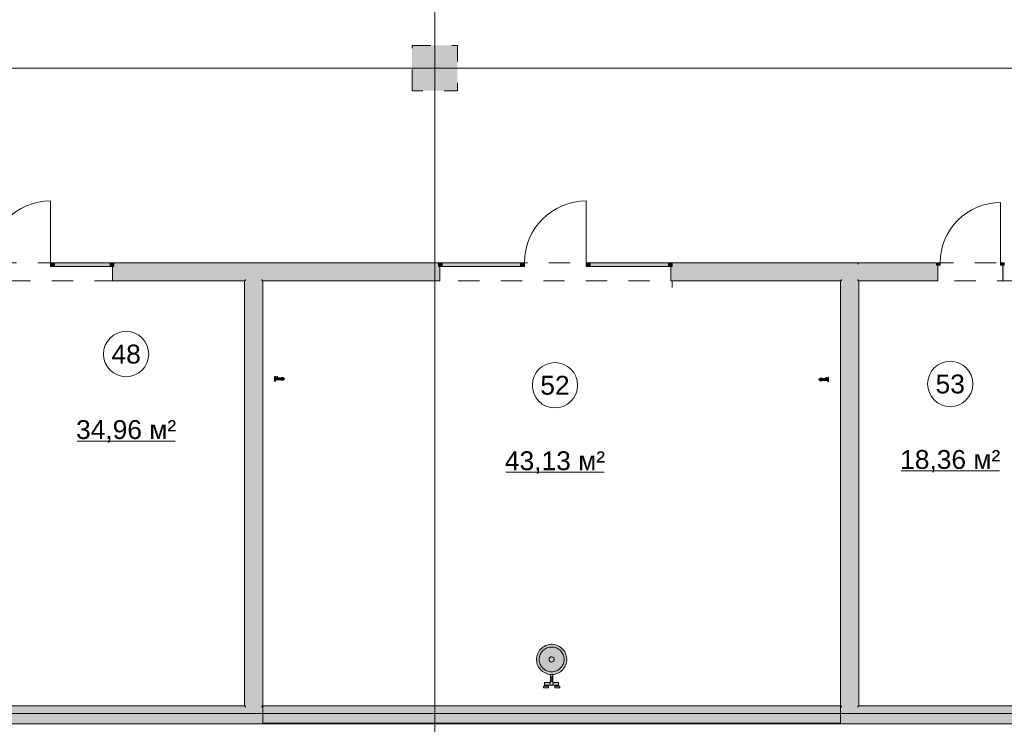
# Model space of a CAD drawing. Header units: millimetres. Extents: x -14761 to 157739, y -22400 to 107990.
# Tile 152 of 256: x 93499 to 106550, y 36305 to 45642. Entities that reach past the tile are written whole.
import ezdxf

# ---------------------------------------------------------------- set-up
doc = ezdxf.new("R2010")
doc.units = ezdxf.units.MM
doc.header["$MEASUREMENT"] = 0
doc.linetypes.add('Штриховая', pattern=[564.444447, 282.222223, -282.222223])
for name, color, linetype in [('Интерьер - Мебель', 7, 'Continuous'), ('Интерьер - Оборудование', 7, 'Continuous'), ('Интерьер - Оборудование бань', 7, 'Continuous'), ('Конструктив - Колонны', 7, 'Continuous'), ('Конструктив - Стены Блок 200 нов', 7, 'Continuous'), ('Элемент Модели - Зона', 7, 'Continuous'), ('Элемент Модели - Оси', 7, 'Continuous')]:
    doc.layers.add(name, color=color, linetype=linetype)
doc.styles.add('СГЕНЕРИР_СТИЛЬ_1', font='txt')

msp = doc.modelspace()

# ---------------------------------------------------------------- hatches: boundary and pattern name
at = {"layer": 'Интерьер - Оборудование', "linetype": 'Continuous', "lineweight": 0, "true_color": 0xe5e5e5}
for points in [[(96906, 40901), (96905, 40901), (96904, 40901), (96904, 40901), (96904, 40898), (96890, 40898), (96890, 40899), (96890, 40905), (96890, 40910), (96890, 40913), (96890, 40914), (96878, 40914), (96878, 40913), (96878, 40910), (96878, 40905), (96878, 40899), (96878, 40892), (96878, 40884), (96878, 40877), (96878, 40870), (96878, 40864), (96878, 40859), (96878, 40856), (96878, 40854), (96890, 40854), (96890, 40856), (96890, 40859), (96890, 40864), (96890, 40870), (96890, 40871), (96956, 40871), (96957, 40870), (96957, 40870), (96963, 40870), (96963, 40870), (96963, 40868), (96963, 40868), (96963, 40867), (96993, 40867), (96995, 40868), (96995, 40869), (96995, 40869), (96995, 40870), (96995, 40871), (96995, 40873), (96995, 40876), (96995, 40878), (96995, 40879), (96999, 40879), (97003, 40879), (97004, 40879), (97005, 40879), (97006, 40880), (97007, 40880), (97008, 40882), (97008, 40885), (97008, 40886), (97008, 40887), (97007, 40888), (97006, 40889), (97003, 40889), (97002, 40889), (96998, 40889), (96995, 40889), (96995, 40890), (96995, 40893), (96995, 40895), (96995, 40897), (96995, 40899), (96995, 40899), (96995, 40900), (96995, 40901), (96993, 40901), (96963, 40901), (96963, 40901), (96963, 40900), (96963, 40899), (96963, 40898), (96957, 40898), (96956, 40898), (96916, 40898), (96916, 40901), (96915, 40901), (96915, 40901), (96914, 40901), (96914, 40912), (96913, 40912), (96912, 40912), (96910, 40912), (96908, 40912), (96907, 40912), (96906, 40912)], [(104193, 40891), (104193, 40901), (104192, 40901), (104191, 40901), (104189, 40901), (104187, 40901), (104186, 40901), (104186, 40901), (104186, 40891), (104184, 40891), (104184, 40891), (104183, 40891), (104183, 40887), (104143, 40887), (104142, 40888), (104136, 40888), (104136, 40888), (104136, 40889), (104136, 40890), (104136, 40891), (104106, 40891), (104105, 40890), (104104, 40889), (104104, 40889), (104104, 40888), (104104, 40886), (104104, 40884), (104104, 40882), (104104, 40879), (104104, 40879), (104101, 40879), (104097, 40879), (104096, 40879), (104094, 40878), (104092, 40877), (104091, 40876), (104091, 40875), (104091, 40874), (104091, 40871), (104092, 40870), (104093, 40869), (104094, 40869), (104095, 40868), (104096, 40868), (104100, 40868), (104104, 40868), (104104, 40868), (104104, 40865), (104104, 40863), (104104, 40861), (104104, 40859), (104104, 40858), (104104, 40858), (104105, 40857), (104106, 40857), (104136, 40857), (104136, 40857), (104136, 40858), (104136, 40859), (104136, 40860), (104142, 40860), (104142, 40860), (104143, 40860), (104209, 40860), (104209, 40859), (104209, 40853), (104209, 40848), (104209, 40845), (104209, 40844), (104221, 40844), (104221, 40845), (104221, 40848), (104221, 40853), (104221, 40859), (104221, 40866), (104221, 40874), (104221, 40881), (104221, 40888), (104221, 40894), (104221, 40899), (104221, 40902), (104221, 40903), (104209, 40903), (104209, 40902), (104209, 40899), (104209, 40894), (104209, 40888), (104209, 40887), (104195, 40887), (104195, 40891), (104195, 40891), (104194, 40891)]]:
    msp.add_hatch(color=254, dxfattribs=at).paths.add_polyline_path(points)
at = {"layer": 'Интерьер - Оборудование бань', "linetype": 'Continuous', "lineweight": 0, "true_color": 0xffffff}
for points in [[(100350, 37158), (100352, 37138), (100355, 37119), (100360, 37100), (100368, 37082), (100377, 37064), (100388, 37048), (100400, 37032), (100414, 37018), (100429, 37006), (100445, 36995), (100462, 36985), (100480, 36977), (100499, 36971), (100518, 36967), (100537, 36965), (100557, 36965), (100577, 36966), (100596, 36970), (100615, 36976), (100633, 36983), (100651, 36992), (100667, 37002), (100682, 37015), (100697, 37028), (100709, 37043), (100720, 37060), (100730, 37077), (100738, 37095), (100744, 37114), (100747, 37133), (100750, 37152), (100750, 37172), (100748, 37192), (100744, 37211), (100739, 37230), (100732, 37248), (100723, 37266), (100712, 37282), (100700, 37297), (100686, 37311), (100671, 37324), (100655, 37335), (100638, 37345), (100620, 37352), (100601, 37358), (100582, 37362), (100562, 37365), (100543, 37365), (100523, 37363), (100504, 37360), (100485, 37354), (100467, 37347), (100449, 37338), (100433, 37327), (100418, 37315), (100403, 37301), (100391, 37286), (100380, 37270), (100370, 37253), (100362, 37235), (100356, 37216), (100352, 37197), (100350, 37177)], [(100533, 36967), (100533, 36866, 0.06464), (100529, 36861), (100457, 36861), (100457, 36812), (100440, 36812), (100440, 36788), (100508, 36788), (100508, 36812), (100491, 36812), (100491, 36824), (100607, 36824), (100607, 36812), (100590, 36812), (100590, 36788), (100658, 36788), (100658, 36812), (100641, 36812), (100641, 36861), (100569, 36861, 0.06464), (100565, 36866), (100565, 36903), (100565, 36916), (100565, 36967)]]:
    msp.add_hatch(color=7, dxfattribs=at).paths.add_polyline_path(points)
at = {"layer": 'Конструктив - Колонны', "linetype": 'Continuous', "lineweight": 0, "true_color": 0x000000}
msp.add_hatch(color=18, dxfattribs=at).paths.add_polyline_path([(98700, 44700), (99300, 44700), (99300, 45300), (98700, 45300)])
at = {"layer": 'Конструктив - Стены Блок 200 нов', "linetype": 'Continuous', "lineweight": 0, "true_color": 0x7f7f7f}
for points in [[(93909, 42420), (93909, 42380), (93909, 42370), (93959, 42370), (93959, 42420)], [(94699, 42420), (94699, 42370), (94749, 42370), (94749, 42420)], [(99049, 42420), (99049, 42370), (99099, 42370), (99099, 42420)], [(100139, 42420), (100139, 42370), (100189, 42370), (100189, 42380), (100189, 42420)], [(101009, 42420), (101009, 42380), (101009, 42370), (101059, 42370), (101059, 42420)], [(102099, 42420), (102099, 42370), (102149, 42370), (102149, 42420)], [(105650, 42390), (105700, 42390), (105700, 42420), (105650, 42420)], [(106550, 42420), (106500, 42420), (106500, 42390), (106550, 42390)]]:
    msp.add_hatch(color=8, dxfattribs=at).paths.add_polyline_path(points)
at = {"layer": 'Конструктив - Стены Блок 200 нов', "linetype": 'Continuous', "lineweight": 0, "true_color": 0xffffff}
for points in [[(94699, 42420), (93959, 42420), (93959, 42410), (94699, 42410)], [(99099, 42420), (99099, 42410), (100139, 42410), (100139, 42420)], [(102099, 42420), (101059, 42420), (101059, 42410), (102099, 42410)], [(94699, 42410), (93959, 42410), (93959, 42370), (94699, 42370)], [(99099, 42410), (99099, 42370), (100139, 42370), (100139, 42410)], [(102099, 42410), (101059, 42410), (101059, 42370), (102099, 42370)]]:
    msp.add_hatch(color=7, dxfattribs=at).paths.add_polyline_path(points)
at = {"layer": 'Конструктив - Стены Блок 200 нов', "linetype": 'Continuous', "lineweight": 0, "true_color": 0x000000}
for points in [[(94749, 42400), (96700, 42400), (96700, 42420), (94749, 42420)], [(96700, 42400), (99049, 42400), (99049, 42420), (96700, 42420)], [(102149, 42400), (104600, 42400), (104600, 42420), (102149, 42420)], [(104600, 42400), (104620, 42420), (104600, 42420)], [(104600, 42400), (104620, 42400), (104620, 42420)], [(104620, 42400), (105650, 42400), (105650, 42420), (104620, 42420)], [(94729, 42180), (94749, 42180), (94749, 42200), (94749, 42370), (94729, 42370)], [(94749, 42400), (94749, 42370), (94749, 42200), (96500, 42200), (96500, 42400)], [(96500, 42200), (96700, 42200), (96700, 42400), (96500, 42400)], [(96700, 42200), (99049, 42200), (99049, 42370), (99049, 42400), (96700, 42400)], [(99049, 42180), (99069, 42180), (99069, 42370), (99049, 42370), (99049, 42200)], [(102129, 42180), (102149, 42180), (102149, 42200), (102149, 42370), (102129, 42370)], [(102149, 42400), (102149, 42370), (102149, 42200), (104400, 42200), (104400, 42400)], [(104400, 42200), (104600, 42400), (104400, 42400)], [(104400, 42200), (104600, 42200), (104600, 42400)], [(104600, 42400), (104600, 42200), (104620, 42200), (104620, 42400)], [(104620, 42400), (104620, 42200), (105650, 42200), (105650, 42390), (105650, 42400)], [(105650, 42180), (105670, 42180), (105670, 42390), (105650, 42390), (105650, 42200)], [(106530, 42180), (106550, 42180), (106550, 42200), (106550, 42390), (106530, 42390)], [(94749, 42200), (94749, 42180), (96480, 42180), (96480, 42200)], [(96480, 42180), (96500, 42180), (96500, 42200), (96480, 42200)], [(96480, 42180), (96480, 36550), (96500, 36550), (96500, 42180)], [(96500, 42180), (96700, 42180), (96700, 42200), (96500, 42200)], [(96700, 36550), (96700, 42180), (96500, 42180), (96500, 36550)], [(96700, 42180), (96720, 42180), (96720, 42200), (96700, 42200)], [(96720, 36550), (96720, 42180), (96700, 42180), (96700, 36550)], [(99049, 42200), (96720, 42200), (96720, 42180), (99049, 42180)], [(102149, 42200), (102149, 42180), (104380, 42180), (104380, 42200)], [(104380, 42180), (104400, 42200), (104380, 42200)], [(104380, 42180), (104400, 42180), (104400, 42200)], [(104380, 42180), (104380, 36550), (104400, 36550), (104400, 42180)], [(104400, 42200), (104400, 36550), (104600, 36550), (104600, 42200)], [(104600, 42200), (104600, 42180), (104620, 42180), (104620, 42200)], [(104600, 42180), (104600, 36550), (104620, 36550), (104620, 42180)], [(104620, 42200), (104620, 42180), (105650, 42180), (105650, 42200)], [(90270, 36530), (96480, 36530), (96480, 36550), (90270, 36550)], [(96480, 36530), (96500, 36530), (96500, 36550), (96480, 36550)], [(96500, 36530), (96700, 36530), (96700, 36550), (96500, 36550)], [(96700, 36530), (96720, 36530), (96720, 36550), (96700, 36550)], [(96720, 36530), (104380, 36530), (104380, 36550), (96720, 36550)], [(104380, 36530), (104400, 36530), (104400, 36550), (104380, 36550)], [(104400, 36530), (104600, 36530), (104600, 36550), (104400, 36550)], [(104600, 36530), (104620, 36530), (104620, 36550), (104600, 36550)], [(104620, 36530), (107880, 36530), (107880, 36550), (104620, 36550)], [(90250, 36330), (96500, 36330), (96500, 36530), (90250, 36530)], [(96500, 36330), (96700, 36330), (96700, 36530), (96500, 36530)], [(96700, 36330), (104400, 36330), (104400, 36530), (96700, 36530)], [(104400, 36330), (104600, 36330), (104600, 36530), (104400, 36530)], [(104600, 36330), (107900, 36330), (107900, 36530), (104600, 36530)], [(117300, 36330), (90050, 36330), (90050, 36310), (117300, 36310)]]:
    msp.add_hatch(color=18, dxfattribs=at).paths.add_polyline_path(points)

# ---------------------------------------------------------------- linework, layer by layer
at = {"layer": 'Интерьер - Мебель', "color": 7, "linetype": 'Continuous', "lineweight": 15}
msp.add_lwpolyline([(99049, 42180), (96720, 42180), (96720, 36320), (104380, 36320), (104380, 42180), (102149, 42180), (102149, 42095)], dxfattribs=at)
at = {"layer": 'Интерьер - Оборудование', "color": 7, "linetype": 'Continuous', "lineweight": 15}
for p, q in [((96890, 40898), (96890, 40871)), ((96904, 40898), (96916, 40898)), ((96906, 40901), (96914, 40901)), ((96947, 40894), (96955, 40894)), ((96947, 40876), (96947, 40893)), ((96955, 40874), (96947, 40874)), ((96963, 40898), (96963, 40870)), ((96993, 40901), (96993, 40867)), ((96995, 40889), (96995, 40879)), ((104104, 40879), (104104, 40868)), ((104106, 40891), (104106, 40857)), ((104136, 40888), (104136, 40860)), ((104152, 40884), (104144, 40884)), ((104144, 40864), (104152, 40864)), ((104152, 40865), (104152, 40882)), ((104195, 40887), (104183, 40887)), ((104193, 40891), (104186, 40891)), ((104209, 40887), (104209, 40860))]:
    msp.add_line(p, q, dxfattribs=at)
at = {"layer": 'Интерьер - Оборудование', "color": 7, "linetype": 'Continuous', "lineweight": 15, "flags": 128}
for points in [[(96906, 40901), (96906, 40912), (96907, 40912), (96908, 40912), (96910, 40912), (96912, 40912), (96913, 40912), (96914, 40912), (96914, 40901), (96915, 40901), (96915, 40901), (96916, 40901), (96916, 40898), (96956, 40898), (96957, 40898), (96963, 40898), (96963, 40899), (96963, 40900), (96963, 40901), (96963, 40901), (96993, 40901), (96995, 40901), (96995, 40900), (96995, 40899), (96995, 40899), (96995, 40897), (96995, 40895), (96995, 40893), (96995, 40890), (96995, 40889), (96998, 40889), (97002, 40889), (97003, 40889), (97006, 40889), (97007, 40888), (97008, 40887), (97008, 40886), (97008, 40885), (97008, 40882), (97007, 40880), (97006, 40880), (97005, 40879), (97004, 40879), (97003, 40879), (96999, 40879), (96995, 40879), (96995, 40878), (96995, 40876), (96995, 40873), (96995, 40871), (96995, 40870), (96995, 40869), (96995, 40869), (96995, 40868), (96993, 40867), (96963, 40867), (96963, 40868), (96963, 40868), (96963, 40870), (96963, 40870), (96957, 40870), (96957, 40870), (96956, 40871), (96890, 40871), (96890, 40870), (96890, 40864), (96890, 40859), (96890, 40856), (96890, 40854), (96878, 40854), (96878, 40856), (96878, 40859), (96878, 40864), (96878, 40870), (96878, 40877), (96878, 40884), (96878, 40892), (96878, 40899), (96878, 40905), (96878, 40910), (96878, 40913), (96878, 40914), (96890, 40914), (96890, 40913), (96890, 40910), (96890, 40905), (96890, 40899), (96890, 40898), (96904, 40898), (96904, 40901), (96904, 40901), (96905, 40901)], [(104193, 40891), (104193, 40901), (104192, 40901), (104191, 40901), (104189, 40901), (104187, 40901), (104186, 40901), (104186, 40901), (104186, 40891), (104184, 40891), (104184, 40891), (104183, 40891), (104183, 40887), (104143, 40887), (104142, 40888), (104136, 40888), (104136, 40888), (104136, 40889), (104136, 40890), (104136, 40891), (104106, 40891), (104105, 40890), (104104, 40889), (104104, 40889), (104104, 40888), (104104, 40886), (104104, 40884), (104104, 40882), (104104, 40879), (104104, 40879), (104101, 40879), (104097, 40879), (104096, 40879), (104094, 40878), (104092, 40877), (104091, 40876), (104091, 40875), (104091, 40874), (104091, 40871), (104092, 40870), (104093, 40869), (104094, 40869), (104095, 40868), (104096, 40868), (104100, 40868), (104104, 40868), (104104, 40868), (104104, 40865), (104104, 40863), (104104, 40861), (104104, 40859), (104104, 40858), (104104, 40858), (104105, 40857), (104106, 40857), (104136, 40857), (104136, 40857), (104136, 40858), (104136, 40859), (104136, 40860), (104142, 40860), (104142, 40860), (104143, 40860), (104209, 40860), (104209, 40859), (104209, 40853), (104209, 40848), (104209, 40845), (104209, 40844), (104221, 40844), (104221, 40845), (104221, 40848), (104221, 40853), (104221, 40859), (104221, 40866), (104221, 40874), (104221, 40881), (104221, 40888), (104221, 40894), (104221, 40899), (104221, 40902), (104221, 40903), (104209, 40903), (104209, 40902), (104209, 40899), (104209, 40894), (104209, 40888), (104209, 40887), (104195, 40887), (104195, 40891), (104195, 40891), (104194, 40891)]]:
    msp.add_lwpolyline(points, close=True, dxfattribs=at)
at = {"layer": 'Интерьер - Оборудование', "color": 7, "linetype": 'Continuous', "lineweight": 15}
for centre, radius, start, end in [((96941, 40893), 5.65, 0, 10.216), ((96947, 40894), 0.422, 90, 190.2158), ((96941, 40876), 5.65, 349.784, 0), ((96947, 40875), 0.422, 169.7842, 270), ((96963, 40894), 7.77, 152.2265, 163.6601), ((96978, 40889), 23.3, 163.6601, 167.4903), ((96978, 40879), 23.3, 192.5097, 196.3399), ((96963, 40875), 7.77, 196.3399, 207.7735), ((96960, 40895), 4.8, 141.9854, 152.2265), ((96957, 40897), 0.883, 90, 141.9852), ((96957, 40871), 0.883, 218.0148, 270), ((96960, 40874), 4.8, 207.7735, 218.0146), ((96957, 40897), 0.883, 38.0148, 90), ((96957, 40871), 0.883, 270, 321.9852), ((96954, 40895), 4.8, 27.7735, 38.0146), ((96951, 40894), 7.86, 16.088, 27.7735), ((96951, 40875), 7.86, 332.2265, 343.912), ((96954, 40874), 4.8, 321.9854, 332.2265), ((96936, 40889), 24.1, 12.2648, 16.0881), ((96925, 40887), 35.2, 4.1641, 12.2648), ((96925, 40882), 35.2, 347.7352, 355.8359), ((96936, 40880), 24.1, 343.9119, 347.7352), ((96891, 40884), 68.6, 0, 4.1641), ((96891, 40884), 68.6, 355.8359, 0), ((104174, 40876), 35.2, 167.7352, 175.8359), ((104208, 40874), 68.6, 175.8359, 180), ((104208, 40874), 68.6, 180, 184.1641), ((104174, 40871), 35.2, 184.1641, 192.2648), ((104148, 40883), 7.86, 152.2265, 163.912), ((104164, 40878), 24.1, 163.9119, 167.7352), ((104164, 40869), 24.1, 192.2648, 196.0881), ((104148, 40864), 7.86, 196.088, 207.7735), ((104142, 40887), 0.883, 90, 141.9852), ((104145, 40884), 4.8, 141.9854, 152.2265), ((104145, 40863), 4.8, 207.7735, 218.0146), ((104142, 40860), 0.883, 218.0148, 270), ((104142, 40887), 0.883, 38.0148, 90), ((104142, 40860), 0.883, 270, 321.9852), ((104139, 40884), 4.8, 27.7735, 38.0146), ((104136, 40883), 7.77, 16.3399, 27.7735), ((104136, 40864), 7.77, 332.2265, 343.6601), ((104139, 40863), 4.8, 321.9854, 332.2265), ((104122, 40878), 23.3, 12.5097, 16.3399), ((104122, 40869), 23.3, 343.6601, 347.4903), ((104152, 40883), 0.422, 349.7842, 90), ((104158, 40882), 5.65, 169.784, 180), ((104158, 40865), 5.65, 180, 190.216), ((104152, 40864), 0.422, 270, 10.2158)]:
    msp.add_arc(centre, radius, start, end, dxfattribs=at)
at = {"layer": 'Интерьер - Оборудование бань', "color": 7, "linetype": 'Continuous', "lineweight": 15}
for p, q in [((100502, 37322), (100518, 37326)), ((100518, 37326), (100534, 37329)), ((100534, 37329), (100550, 37329)), ((100550, 37329), (100566, 37329)), ((100566, 37329), (100582, 37326)), ((100582, 37326), (100598, 37322)), ((100386, 37181), (100389, 37197)), ((100389, 37197), (100392, 37213)), ((100392, 37213), (100398, 37228)), ((100398, 37228), (100405, 37243)), ((100405, 37243), (100413, 37256)), ((100413, 37256), (100423, 37269)), ((100423, 37269), (100433, 37281)), ((100433, 37281), (100446, 37292)), ((100446, 37292), (100458, 37302)), ((100458, 37302), (100472, 37310)), ((100472, 37310), (100487, 37317)), ((100487, 37317), (100502, 37322)), ((100528, 37192), (100540, 37199)), ((100540, 37199), (100554, 37200)), ((100554, 37200), (100567, 37196)), ((100567, 37196), (100578, 37187)), ((100598, 37322), (100613, 37317)), ((100613, 37317), (100628, 37310)), ((100628, 37310), (100642, 37302)), ((100642, 37302), (100654, 37292)), ((100654, 37292), (100667, 37281)), ((100667, 37281), (100677, 37269)), ((100677, 37269), (100687, 37256)), ((100687, 37256), (100695, 37243)), ((100695, 37243), (100702, 37228)), ((100702, 37228), (100708, 37213)), ((100708, 37213), (100711, 37197)), ((100711, 37197), (100714, 37181)), ((100385, 37165), (100386, 37181)), ((100386, 37149), (100385, 37165)), ((100389, 37133), (100386, 37149)), ((100392, 37117), (100389, 37133)), ((100398, 37102), (100392, 37117)), ((100405, 37087), (100398, 37102)), ((100413, 37073), (100405, 37087)), ((100423, 37060), (100413, 37073)), ((100515, 37169), (100519, 37182)), ((100516, 37155), (100515, 37169)), ((100522, 37143), (100516, 37155)), ((100519, 37182), (100528, 37192)), ((100533, 37134), (100522, 37143)), ((100546, 37130), (100533, 37134)), ((100560, 37131), (100546, 37130)), ((100572, 37138), (100560, 37131)), ((100581, 37148), (100572, 37138)), ((100578, 37187), (100584, 37175)), ((100585, 37161), (100581, 37148)), ((100584, 37175), (100585, 37161)), ((100687, 37073), (100677, 37060)), ((100695, 37087), (100687, 37073)), ((100702, 37102), (100695, 37087)), ((100708, 37117), (100702, 37102)), ((100711, 37133), (100708, 37117)), ((100714, 37149), (100711, 37133)), ((100714, 37181), (100715, 37165)), ((100715, 37165), (100714, 37149)), ((100433, 37048), (100423, 37060)), ((100446, 37038), (100433, 37048)), ((100458, 37028), (100446, 37038)), ((100472, 37020), (100458, 37028)), ((100487, 37013), (100472, 37020)), ((100502, 37007), (100487, 37013)), ((100518, 37003), (100502, 37007)), ((100534, 37001), (100518, 37003)), ((100550, 37000), (100534, 37001)), ((100539, 36870), (100539, 36935)), ((100539, 36935), (100559, 36935)), ((100566, 37001), (100550, 37000)), ((100559, 36935), (100559, 36870)), ((100582, 37003), (100566, 37001)), ((100598, 37007), (100582, 37003)), ((100613, 37013), (100598, 37007)), ((100628, 37020), (100613, 37013)), ((100642, 37028), (100628, 37020)), ((100654, 37038), (100642, 37028)), ((100667, 37048), (100654, 37038)), ((100677, 37060), (100667, 37048)), ((100491, 36824), (100457, 36824)), ((100491, 36812), (100457, 36812)), ((100607, 36824), (100641, 36824)), ((100607, 36812), (100641, 36812))]:
    msp.add_line(p, q, dxfattribs=at)
at = {"layer": 'Интерьер - Оборудование бань', "color": 7, "linetype": 'Continuous', "lineweight": 15, "flags": 128}
msp.add_lwpolyline([(100350, 37158), (100350, 37177), (100352, 37197), (100356, 37216), (100362, 37235), (100370, 37253), (100380, 37270), (100391, 37286), (100403, 37301), (100418, 37315), (100433, 37327), (100449, 37338), (100467, 37347), (100485, 37354), (100504, 37360), (100523, 37363), (100543, 37365), (100562, 37365), (100582, 37362), (100601, 37358), (100620, 37352), (100638, 37345), (100655, 37335), (100671, 37324), (100686, 37311), (100700, 37297), (100712, 37282), (100723, 37266), (100732, 37248), (100739, 37230), (100744, 37211), (100748, 37192), (100750, 37172), (100750, 37152), (100747, 37133), (100744, 37114), (100738, 37095), (100730, 37077), (100720, 37060), (100709, 37043), (100697, 37028), (100682, 37015), (100667, 37002), (100651, 36992), (100633, 36983), (100615, 36976), (100596, 36970), (100577, 36966), (100557, 36965), (100537, 36965), (100518, 36967), (100499, 36971), (100480, 36977), (100462, 36985), (100445, 36995), (100429, 37006), (100414, 37018), (100400, 37032), (100388, 37048), (100377, 37064), (100368, 37082), (100360, 37100), (100355, 37119), (100352, 37138)], close=True, dxfattribs=at)
msp.add_lwpolyline([(100533, 36967), (100565, 36967), (100565, 36916), (100565, 36903), (100565, 36866, -0.06464), (100569, 36861), (100641, 36861), (100641, 36812), (100658, 36812), (100658, 36788), (100590, 36788), (100590, 36812), (100607, 36812), (100607, 36824), (100491, 36824), (100491, 36812), (100508, 36812), (100508, 36788), (100440, 36788), (100440, 36812), (100457, 36812), (100457, 36861), (100529, 36861, -0.06464), (100533, 36866)], format="xyb", close=True, dxfattribs=at)
at = {"layer": 'Интерьер - Оборудование бань', "color": 7, "linetype": 'Continuous', "lineweight": 15}
msp.add_circle((100549, 36848), 24, dxfattribs=at)
for start, end in [(146.4033, 213.5967), (326.4033, 33.5967)]:
    msp.add_arc((100549, 36914), 12, start, end, dxfattribs=at)
at = {"layer": 'Конструктив - Колонны', "color": 7, "linetype": 'Continuous', "lineweight": 15}
for p, q in [((99000, 45080), (99000, 45380)), ((98920, 45000), (98620, 45000)), ((99000, 44920), (99000, 44620)), ((99080, 45000), (99380, 45000)), ((99000, 36080), (99000, 36380))]:
    msp.add_line(p, q, dxfattribs=at)
msp.add_point((99000, 45000), dxfattribs=at)
at = {"layer": 'Конструктив - Стены Блок 200 нов', "color": 7, "linetype": 'Continuous', "lineweight": 15}
for p, q in [((93909, 42420), (93909, 43240)), ((101009, 42420), (101009, 43240)), ((106500, 42420), (106500, 43220)), ((94749, 42420), (93909, 42420)), ((93909, 42420), (93909, 42380)), ((93959, 42420), (93909, 42420)), ((93959, 42370), (93959, 42420)), ((94699, 42420), (94699, 42370)), ((94749, 42420), (94699, 42420)), ((94749, 42420), (94749, 42400)), ((94749, 42370), (94749, 42420)), ((94749, 42420), (94749, 42400)), ((94749, 42420), (94749, 42400)), ((99049, 42420), (99049, 42400)), ((99049, 42420), (100189, 42420)), ((99049, 42420), (99049, 42370)), ((99099, 42420), (99049, 42420)), ((99049, 42420), (99049, 42400)), ((99049, 42420), (99049, 42400)), ((99099, 42370), (99099, 42420)), ((100139, 42420), (100139, 42370)), ((100189, 42420), (100139, 42420)), ((100189, 42380), (100189, 42420)), ((102149, 42420), (101009, 42420)), ((101009, 42420), (101009, 42380)), ((101059, 42420), (101009, 42420)), ((101059, 42370), (101059, 42420)), ((102099, 42420), (102099, 42370)), ((102149, 42420), (102099, 42420)), ((102149, 42420), (102149, 42400)), ((102149, 42370), (102149, 42420)), ((102149, 42420), (102149, 42400)), ((102149, 42420), (102149, 42400)), ((105650, 42420), (105650, 42400)), ((105700, 42420), (105650, 42420)), ((105650, 42420), (105650, 42390)), ((105650, 42420), (105650, 42400)), ((105650, 42420), (105650, 42400)), ((105700, 42390), (105700, 42420)), ((106550, 42420), (106500, 42420)), ((106500, 42420), (106500, 42390)), ((106550, 42420), (106550, 42400)), ((106550, 42390), (106550, 42420)), ((106550, 42420), (106550, 42400)), ((106550, 42420), (106550, 42400)), ((93909, 42380), (93909, 42370)), ((94749, 42370), (93909, 42370)), ((93909, 42370), (93959, 42370)), ((94699, 42370), (94749, 42370)), ((94729, 42370), (94729, 42180)), ((94729, 42370), (94729, 42180)), ((94749, 42400), (94749, 42370)), ((94749, 42400), (94749, 42370)), ((94749, 42400), (94749, 42370)), ((99049, 42400), (99049, 42370)), ((99049, 42400), (99049, 42370)), ((99049, 42400), (99049, 42370)), ((99049, 42370), (100189, 42370)), ((99049, 42370), (99099, 42370)), ((99069, 42370), (99069, 42180)), ((99069, 42370), (99069, 42180)), ((100139, 42370), (100189, 42370)), ((100189, 42370), (100189, 42380)), ((101009, 42380), (101009, 42370)), ((102149, 42370), (101009, 42370)), ((101009, 42370), (101059, 42370)), ((102099, 42370), (102149, 42370)), ((102129, 42370), (102129, 42180)), ((102129, 42370), (102129, 42180)), ((102149, 42400), (102149, 42370)), ((102149, 42400), (102149, 42370)), ((102149, 42400), (102149, 42370)), ((105650, 42400), (105650, 42390)), ((105650, 42400), (105650, 42390)), ((105650, 42400), (105650, 42390)), ((105650, 42390), (105700, 42390)), ((105670, 42390), (105670, 42180)), ((105670, 42390), (105670, 42180)), ((106500, 42390), (106550, 42390)), ((106530, 42390), (106530, 42180)), ((106530, 42390), (106530, 42180)), ((106550, 42400), (106550, 42390)), ((106550, 42400), (106550, 42390)), ((106550, 42400), (106550, 42390)), ((94749, 42180), (94729, 42180)), ((94749, 42180), (94729, 42180)), ((99049, 42180), (99069, 42180)), ((99049, 42180), (99069, 42180)), ((102149, 42180), (102129, 42180)), ((102149, 42180), (102129, 42180)), ((105650, 42180), (105670, 42180)), ((105650, 42180), (105670, 42180)), ((106550, 42180), (106530, 42180)), ((106550, 42180), (106530, 42180))]:
    msp.add_line(p, q, dxfattribs=at)
at = {"layer": 'Конструктив - Стены Блок 200 нов', "color": 7, "linetype": 'Continuous', "lineweight": 15, "flags": 128}
for points in [[(96700, 42420), (94749, 42420)], [(99049, 42420), (96700, 42420)], [(104600, 42420), (102149, 42420)], [(104620, 42420), (104600, 42420)], [(105650, 42420), (104620, 42420)], [(94749, 42180), (96480, 42180)], [(96480, 42180), (96480, 36550)], [(96720, 42180), (99049, 42180)], [(96720, 36550), (96720, 42180)], [(102149, 42180), (104380, 42180)], [(104380, 42180), (104380, 36550)], [(104620, 36550), (104620, 42180)], [(104620, 42180), (105650, 42180)], [(96480, 36550), (90270, 36550)], [(104380, 36550), (96720, 36550)], [(107880, 36550), (104620, 36550)], [(90050, 36310), (117300, 36310)]]:
    msp.add_lwpolyline(points, dxfattribs=at)
at = {"layer": 'Конструктив - Стены Блок 200 нов', "color": 7, "linetype": 'Continuous', "lineweight": 15}
for centre, radius in [((93909, 42420), 820), ((101009, 42420), 820), ((106500, 42420), 800)]:
    msp.add_arc(centre, radius, 90, 180, dxfattribs=at)
at = {"layer": 'Элемент Модели - Зона', "color": 7, "linetype": 'Continuous', "lineweight": 15}
for p, q in [((94260, 40058), (95561, 40058)), ((99944, 39645), (101245, 39645)), ((105183, 39662), (106484, 39662))]:
    msp.add_line(p, q, dxfattribs=at)
at = {"layer": 'Элемент Модели - Зона', "color": 7, "linetype": 'Штриховая', "lineweight": 15, "flags": 128}
for points in [[(36150, 44957), (36110, 44957), (36110, 36320), (41880, 36320), (41880, 39142), (45143, 42405), (45157, 42391), (45157, 42420), (63300, 42420), (63300, 42400), (77400, 42400), (77400, 42420), (114081, 42420), (117317, 39177), (117320, 38842), (117320, 36305), (117360, 36305), (117360, 34300), (117120, 34300), (117120, 35700), (116700, 35700), (116700, 36100), (108300, 36100), (108300, 35700), (107700, 35700), (107700, 36100), (99320, 36100), (99320, 26970), (107700, 26970), (107700, 27650), (108300, 27650), (108300, 26460), (112380, 26460), (112380, 27370), (112500, 27370), (112500, 21180), (117120, 21180), (117120, 26250), (116650, 26250), (116650, 27750), (117120, 27750), (117120, 32800), (117360, 32800), (117360, 20150), (117120, 20150), (117120, 20940), (99320, 20940), (99320, 14650), (117120, 14650), (117120, 17700), (116700, 17700), (116700, 18326), (117120, 18326), (117120, 18650), (117360, 18650), (117360, 18320), (120850, 18320), (120850, 37205), (120239, 37205), (120239, 45000), (125700, 45000), (125700, 45300), (126300, 45300), (126300, 45000), (141025, 45000), (141025, 45100), (140125, 45100), (140125, 47500), (132700, 47500), (132700, 53680), (130530, 53680), (130530, 54300), (129183, 54300), (126300, 54300), (126300, 53700), (125700, 53700), (125700, 54213), (124800, 54213), (117300, 54213), (117300, 53700), (116700, 53700), (116700, 54213), (108300, 54213), (108300, 53700), (107700, 53700), (107700, 54213), (99300, 54213), (99300, 53700), (98700, 53700), (98700, 54213), (90650, 54213), (90650, 53700), (90050, 53700), (89950, 53700), (89950, 48633), (77450, 48633), (77450, 53800), (77450, 61690), (77460, 61690), (77460, 67850), (74720, 67850), (74720, 59730), (73965, 59730), (73965, 54212), (72300, 54212), (72300, 53700), (71700, 53700), (71700, 54212), (63300, 54212), (63300, 53700), (62700, 53700), (62700, 54212), (61025, 54212), (61025, 46500), (61025, 45000), (54300, 45000), (54300, 44700), (53700, 44700), (53700, 45000), (45300, 45000), (45300, 44700), (44700, 44700), (44700, 45000), (36750, 45000), (36750, 44700), (36150, 44700)], [(98700, 44700), (98700, 45300), (99300, 45300), (99300, 44700)], [(96480, 36550), (96480, 42180), (90270, 42180), (90270, 36550)], [(96720, 42180), (96720, 36550), (104380, 36550), (104380, 42180)], [(107880, 36550), (107880, 42180), (104620, 42180), (104620, 36550)]]:
    msp.add_lwpolyline(points, close=True, dxfattribs=at)
at = {"layer": 'Элемент Модели - Зона', "color": 7, "linetype": 'Continuous', "lineweight": 15, "flags": 128}
for points in [[(95210, 41211, 1), (94610, 41211, 1)], [(106133, 40815, 1), (105533, 40815, 1)], [(100894, 40798, 1), (100294, 40798, 1)]]:
    msp.add_lwpolyline(points, format="xyb", close=True, dxfattribs=at)
at = {"layer": 'Элемент Модели - Оси', "color": 7, "linetype": 'Continuous', "lineweight": 15}
for p, q in [((99000, 92200), (99000, -1975)), ((-12761, 45000), (155650, 45000)), ((-12761, 36450), (155650, 36450))]:
    msp.add_line(p, q, dxfattribs=at)

# ---------------------------------------------------------------- texts
at = {"layer": 'Элемент Модели - Зона', "color": 7, "lineweight": 15, "char_height": 250, "attachment_point": 5, "style": 'СГЕНЕРИР_СТИЛЬ_1'}
for s, insert in [('\\A1;{\\pqc;\\fArial|b0|i0|c204|p38;48}', (94910, 41209)), ('\\A1;{\\pqc;\\fArial|b0|i0|c204|p38;52}', (100594, 40796)), ('\\A1;{\\pqc;\\fArial|b0|i0|c204|p38;53}', (105833, 40813)), ('\\A1;{\\pqc;\\fArial|b0|i0|c204|p38;34,96 м²}', (94910, 40187)), ('\\A1;{\\pqc;\\fArial|b0|i0|c204|p38;43,13 м²}', (100594, 39774)), ('\\A1;{\\pqc;\\fArial|b0|i0|c204|p38;18,36 м²}', (105833, 39791))]:
    msp.add_mtext(s, dxfattribs=dict(at, insert=insert))

doc.saveas('drawing.dxf')
